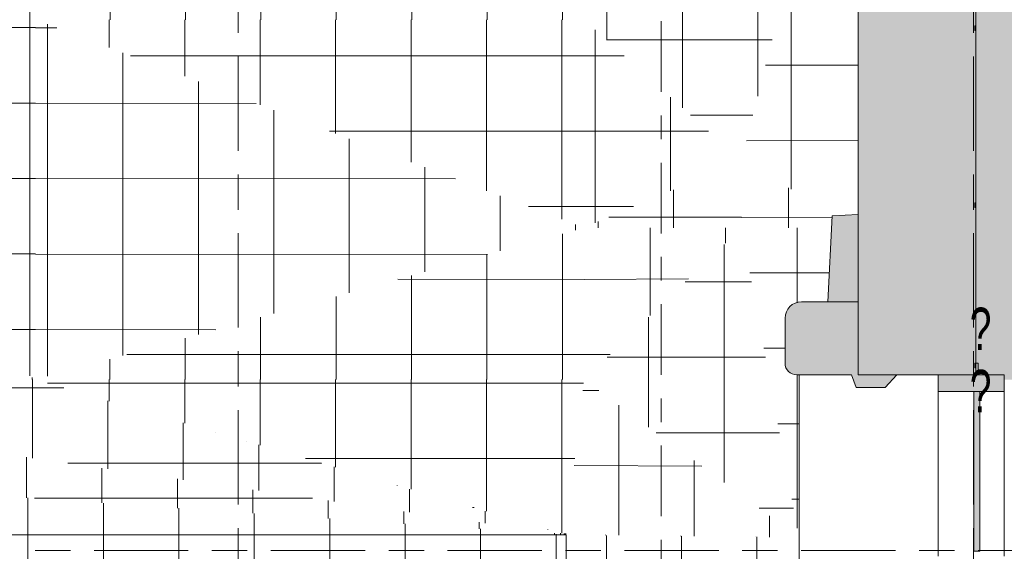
# Model space of a CAD drawing. Header units: metres. Extents: x 2 to 165, y -54 to 869.
# Tile 97 of 106: x 76.14 to 80.31, y 11.98 to 14.23. Entities that reach past the tile are written whole.
import ezdxf

# ---------------------------------------------------------------- set-up
doc = ezdxf.new("R2010")
doc.units = ezdxf.units.M
doc.linetypes.add('_Rasterlinie_', pattern=[0.75, 0.4, -0.1, 0.15, -0.1])
doc.linetypes.add('_Schnittlinie_', pattern=[0.6, 0.3, -0.1, 0.1, -0.1])
for name, color, linetype, lineweight in [('A_Fassade', 113, 'Continuous', 5), ('A_Fenster', 45, 'Continuous', 5), ('A_Fenster-Txt', 129, 'Continuous', 5), ('A_Geschossdecken', 7, 'Continuous', 5), ('A_Geschossdecken_Oberflächenschraffur', 7, 'Continuous', 5), ('A_Raster', 128, 'Continuous', 5), ('A_Symbol-S_A', 172, 'Continuous', 5), ('A_Tragwerksstützen', 7, 'Continuous', 5), ('A_Wand', 244, 'Continuous', 5), ('A_Wand_Schraff', 1, 'Continuous', 5)]:
    doc.layers.add(name, color=color, linetype=linetype, lineweight=lineweight)
doc.styles.add('Arial Narrow', font='ARIALN.TTF', dxfattribs={"width": 0.8, "height": 0.1799999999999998})
pattern_1 = [(0, (56.97274615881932, 0), (0, 0.32), []), (90, (56.97274615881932, 0), (-0.32, 1.959434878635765e-17), [])]
pattern_2 = [(359.996, (56.98074615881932, 0.094), (2.234021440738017e-05, 0.3199999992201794), []), (90, (56.98074615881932, 0.094), (-0.32, 1.959434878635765e-17), [])]
pattern_3 = [(0.069, (56.86874615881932, 0.04099999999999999), (-0.0003853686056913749, 0.3199997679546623), []), (90, (56.86874615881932, 0.04099999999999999), (-0.32, 1.959434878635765e-17), [])]
pattern_4 = [(0, (57.04574615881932, 0.001), (0, 0.32), []), (90, (57.04574615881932, 0.001), (-0.32, 1.959434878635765e-17), [])]
pattern_5 = [(0.08199999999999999, (57.39874615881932, -0.07200000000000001), (-0.0004579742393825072, 0.3199996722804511), []), (90, (57.39874615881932, -0.07200000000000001), (-0.319, 1.953311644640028e-17), [])]
pattern_6 = [(359.768, (57.30674615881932, 0.305), (0.0002916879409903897, 0.3190014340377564), []), (90, (57.30674615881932, 0.305), (-0.319, 0.00100000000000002), [])]
pattern_7 = [(0, (57.03774615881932, 0), (0, 0.32), []), (90, (57.03774615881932, 0), (-0.32, 1.959434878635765e-17), [])]
pattern_8 = [(0.02099999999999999, (57.24974615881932, -0.023), (-0.0001172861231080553, 0.3199999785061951), []), (90, (57.24974615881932, -0.023), (-0.319, 1.953311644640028e-17), [])]
pattern_9 = [(359.966, (56.99974615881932, 0.384), (0.0001892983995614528, 0.3189999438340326), []), (90, (56.99974615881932, 0.384), (-0.32, 1.959434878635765e-17), [])]
pattern_10 = [(0, (56.88674615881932, 0), (0, 0.32), []), (90, (56.88674615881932, 0), (-0.319, 1.953311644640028e-17), [])]
pattern_11 = [(0.356, (56.80174615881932, 0.236), (1.790843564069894e-05, 0.3190062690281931), []), (90, (56.80174615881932, 0.236), (-0.319, -0.001999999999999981), [])]
pattern_12 = [(359.932, (56.89974615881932, -0.019), (0.0003797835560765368, 0.3199997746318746), []), (90, (56.89974615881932, -0.019), (-0.319, 1.953311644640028e-17), [])]
pattern_13 = [(0.092, (57.38774615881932, -0.081), (0.0004861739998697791, 0.3200011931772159), []), (90, (57.38774615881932, -0.081), (-0.319, -0.0009999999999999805), [])]
pattern_14 = [(359.932, (57.42474615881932, 0.065), (0.0003797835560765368, 0.3199997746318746), []), (90, (57.42474615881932, 0.065), (-0.319, 1.953311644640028e-17), [])]
pattern_15 = [(0, (56.99774615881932, 0), (0, 0.32), []), (90, (56.99774615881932, 0), (-0.32, 1.959434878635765e-17), [])]
pattern_16 = [(359.9949999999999, (56.98074615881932, 0.121), (2.792526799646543e-05, 0.3199999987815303), []), (90, (56.98074615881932, 0.121), (-0.32, 1.959434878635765e-17), [])]
pattern_17 = [(359.9879999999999, (56.99074615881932, 0.138), (6.702064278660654e-05, 0.3199999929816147), []), (90, (56.99074615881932, 0.138), (-0.32, 1.959434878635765e-17), [])]
pattern_18 = [(359.954, (57.05574615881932, 0.134), (0.0002569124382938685, 0.3199998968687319), []), (90, (57.05574615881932, 0.134), (-0.32, 1.959434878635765e-17), [])]
pattern_19 = [(359.975, (56.99774615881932, 0.259), (0.0001391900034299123, 0.3189999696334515), []), (90, (56.99774615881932, 0.259), (-0.32, 1.959434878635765e-17), [])]
pattern_20 = [(359.991, (57.00074615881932, 0.059), (5.026548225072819e-05, 0.3199999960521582), []), (90, (57.00074615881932, 0.059), (-0.32, 1.959434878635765e-17), [])]
pattern_21 = [(0, (56.97274615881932, 0.142), (0, 0.32), []), (90, (56.97274615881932, 0.142), (-0.32, 1.959434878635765e-17), [])]
pattern_22 = [(0.002, (56.96674615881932, 0.042), (-1.11701072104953e-05, 0.3199999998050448), []), (90, (56.96674615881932, 0.042), (-0.32, 1.959434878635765e-17), [])]
pattern_23 = [(0.001, (56.93874615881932, 0.003), (-5.585053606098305e-06, 0.3199999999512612), []), (90, (56.93874615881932, 0.003), (-0.32, 1.959434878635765e-17), [])]
pattern_24 = [(359.982, (56.99174615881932, 0.236), (0.000100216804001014, 0.3189999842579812), []), (90, (56.99174615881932, 0.236), (-0.32, 1.959434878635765e-17), [])]
pattern_25 = [(0.001, (57.25374615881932, -0.001), (-5.585053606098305e-06, 0.3199999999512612), []), (90, (57.25374615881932, -0.001), (-0.319, 1.953311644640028e-17), [])]
pattern_26 = [(0, (57.25874615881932, 0), (0, 0.32), []), (90, (57.25874615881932, 0), (-0.319, 1.953311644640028e-17), [])]

# ---------------------------------------------------------------- blocks, each defined once
blk = doc.blocks.new('Curtain Wall Steel16 - Curtain Wall Steel-8092808-AB- E0-  OK FFB')
at = {"layer": 'A_Tragwerksstützen', "lineweight": 9}
blk.add_hatch(color=253, dxfattribs=at).paths.add_polyline_path([(22.83594976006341, 12.6729391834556), (22.88594976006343, 12.72647961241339), (22.72144976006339, 12.72647961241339), (22.72144976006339, 13.03647961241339), (22.48180014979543, 13.03647961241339), (22.45501230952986, 13.03115117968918), (22.43230267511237, 13.01597708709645), (22.41712858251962, 12.99326745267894), (22.41180014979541, 12.96647961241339), (22.41180014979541, 12.77647961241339), (22.41560617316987, 12.75734544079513), (22.42644481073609, 12.74112427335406), (22.44266597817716, 12.73028563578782), (22.46180014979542, 12.72647961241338), (22.69378373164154, 12.72647961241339), (22.71378373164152, 12.6729391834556)], flags=0)
at = {"layer": 'A_Tragwerksstützen', "color": 250, "lineweight": 9}
for p, q in [((22.72144976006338, 13.03647961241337), (22.4818001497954, 13.03647961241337)), ((22.72144976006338, 12.72647961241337), (22.72144976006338, 13.03647961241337)), ((22.4118001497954, 12.96647961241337), (22.4118001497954, 12.77647961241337)), ((22.4618001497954, 12.72647961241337), (22.69378373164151, 12.72647961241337)), ((22.69378373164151, 12.72647961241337), (22.71378373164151, 12.67293918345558)), ((22.8859497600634, 12.72647961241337), (22.72144976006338, 12.72647961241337)), ((22.8359497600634, 12.67293918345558), (22.8859497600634, 12.72647961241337)), ((22.71378373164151, 12.67293918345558), (22.8359497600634, 12.67293918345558))]:
    blk.add_line(p, q, dxfattribs=at)
for centre, radius, start, end in [((22.4818001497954, 12.96647961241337), 0.07000000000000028, 90, 180), ((22.4618001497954, 12.77647961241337), 0.05000000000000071, 180, 269.9999999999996)]:
    blk.add_arc(centre, radius, start, end, dxfattribs=at)
blk = doc.blocks.new('Facade Frame2 - Facade Frame-8092835-AB- E0-  OK FFB')
at = {"layer": 'A_Fenster', "lineweight": 9}
h = blk.add_hatch(color=253, dxfattribs=at)
h.paths.add_polyline_path([(23.22144976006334, -16.80352038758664), (23.23144976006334, -16.80352038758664), (23.23144976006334, -16.75352038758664), (23.22144976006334, -16.75352038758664)], flags=0)
h.paths.add_polyline_path([(23.22144976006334, 12.72647961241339), (23.23144976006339, 12.72647961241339), (23.23144976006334, 12.77647961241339), (23.2214497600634, 12.77647961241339)], flags=0)
at = {"layer": 'A_Fenster', "color": 250, "lineweight": 9}
for p, q in [((23.23144976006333, 12.77647961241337), (23.22144976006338, 12.77647961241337)), ((23.22144976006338, 12.77647961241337), (23.22144976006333, 12.72647961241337)), ((23.23144976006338, 12.72647961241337), (23.23144976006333, 12.77647961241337)), ((23.22144976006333, 12.72647961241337), (23.23144976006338, 12.72647961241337))]:
    blk.add_line(p, q, dxfattribs=at)
blk = doc.blocks.new('Rectangular Mullion - 70mm x 280mm-8069574-AB- E0-  OK FFB')
at = {"layer": 'A_Fassade', "lineweight": 9}
blk.add_hatch(color=253, dxfattribs=at).paths.add_polyline_path([(-0.06999999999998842, 0.08000000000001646), (1.299440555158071e-14, 0.08000000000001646), (1.299440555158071e-14, -0.1999999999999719), (-0.06999999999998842, -0.1999999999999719)], flags=0)
at = {"layer": 'A_Fassade', "color": 250, "lineweight": 9}
for p, q in [((-0.06999999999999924, 0.07999999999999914), (0, 0.07999999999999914)), ((-0.06999999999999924, -0.1999999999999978), (-0.06999999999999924, 0.07999999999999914)), ((0, 0.07999999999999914), (0, -0.1999999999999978)), ((0, -0.1999999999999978), (-0.06999999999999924, -0.1999999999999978))]:
    blk.add_line(p, q, dxfattribs=at)
blk = doc.blocks.new('System Panel - Glazed-8069629-AB- E0-  OK FFB')
at = {"layer": 'A_Fassade', "lineweight": 9}
blk.add_hatch(color=253, dxfattribs=at).paths.add_polyline_path([(-0.3391447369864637, 0.02449999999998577), (0.3391447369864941, 0.02449999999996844), (0.3391447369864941, 0.04949999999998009), (-0.3391447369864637, 0.04949999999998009)], flags=0)
at = {"layer": 'A_Fassade', "color": 250, "lineweight": 9}
for p, q in [((0.3391447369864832, 0.04949999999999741), (-0.3391447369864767, 0.04949999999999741)), ((-0.3391447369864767, 0.04949999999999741), (-0.3391447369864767, 0.02449999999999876)), ((0.3391447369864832, 0.02449999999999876), (0.3391447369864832, 0.04949999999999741)), ((-0.3391447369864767, 0.02449999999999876), (0.3391447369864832, 0.02449999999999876))]:
    blk.add_line(p, q, dxfattribs=at)
blk = doc.blocks.new('Rectangular Mullion - 70mm x 280mm-8069685-AB- E0-  OK FFB')
at = {"layer": 'A_Fassade', "color": 250, "lineweight": 9}
for p, q in [((23.06193594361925, 12.65647961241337), (23.06193594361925, 11.95819013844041)), ((23.34193594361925, 12.65647961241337), (23.34193594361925, 11.95819013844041))]:
    blk.add_line(p, q, dxfattribs=at)
blk = doc.blocks.new('Curtain Wall Steel18 - Curtain Wall Steel-8102810-AB- E0-  OK FFB')
at = {"layer": 'A_Tragwerksstützen', "lineweight": 9}
blk.add_hatch(color=253, dxfattribs=at).paths.add_polyline_path([(22.59375515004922, 13.03647961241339), (22.72144976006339, 13.03647961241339), (22.72144976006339, 13.40711722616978), (22.61209173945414, 13.40105026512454)], flags=0)
at = {"layer": 'A_Tragwerksstützen', "color": 250, "lineweight": 9}
for p, q in [((22.61209173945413, 13.40105026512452), (22.5937551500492, 13.03647961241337)), ((22.72144976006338, 13.40711722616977), (22.61209173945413, 13.40105026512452)), ((22.72144976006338, 13.03647961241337), (22.72144976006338, 13.40711722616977)), ((22.5937551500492, 13.03647961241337), (22.72144976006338, 13.03647961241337))]:
    blk.add_line(p, q, dxfattribs=at)

msp = doc.modelspace()

# ---------------------------------------------------------------- hatches: boundary and pattern name
at = {"layer": 'A_Geschossdecken_Oberflächenschraffur'}
h = msp.add_hatch(dxfattribs=at)
h.set_pattern_fill('FP_429', color=256, style=0, pattern_type=2)
h.set_pattern_definition(pattern_2)
h.paths.add_polyline_path([(76.2051932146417, 14.23300997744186), (78.41211052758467, 15.52380217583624), (78.2922466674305, 15.5237245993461), (73.87867731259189, 14.23300997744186), (74.35478193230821, 14.23300997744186)], flags=0)
h = msp.add_hatch(dxfattribs=at)
h.set_pattern_fill('FP_429', color=256, style=0, pattern_type=2)
h.set_pattern_definition(pattern_2)
h.paths.add_polyline_path([(76.2051932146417, 14.23300997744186), (78.41211052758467, 15.52380217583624), (78.2922466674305, 15.5237245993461), (73.87867731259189, 14.23300997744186), (74.35478193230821, 14.23300997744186)], flags=0)
h = msp.add_hatch(dxfattribs=at)
h.set_pattern_fill('FP_499', color=256, style=0, pattern_type=2)
h.set_pattern_definition(pattern_20)
h.paths.add_polyline_path([(78.53170911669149, 14.23300997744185), (78.53170911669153, 15.52379493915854), (78.411977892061, 15.5237245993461), (76.2051932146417, 14.23300997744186)], flags=0)
h = msp.add_hatch(dxfattribs=at)
h.set_pattern_fill('FP_499', color=256, style=0, pattern_type=2)
h.set_pattern_definition(pattern_20)
h.paths.add_polyline_path([(78.53170911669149, 14.23300997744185), (78.53170911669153, 15.52379493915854), (78.411977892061, 15.5237245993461), (76.2051932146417, 14.23300997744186)], flags=0)
h = msp.add_hatch(dxfattribs=at)
h.set_pattern_fill('FP_430', color=256, style=0, pattern_type=2)
h.set_pattern_definition(pattern_3)
h.paths.add_polyline_path([(79.1996205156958, 13.63461659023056), (79.67651741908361, 15.5237245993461), (79.63436999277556, 15.5237245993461), (78.5317091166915, 14.23300997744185), (79.19939415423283, 13.63481939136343)], flags=0)
h = msp.add_hatch(dxfattribs=at)
h.set_pattern_fill('FP_430', color=256, style=0, pattern_type=2)
h.set_pattern_definition(pattern_3)
h.paths.add_polyline_path([(79.1996205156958, 13.63461659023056), (79.67651741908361, 15.5237245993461), (79.63436999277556, 15.5237245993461), (78.5317091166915, 14.23300997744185), (79.19939415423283, 13.63481939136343)], flags=0)
h = msp.add_hatch(dxfattribs=at)
h.set_pattern_fill('FP_456', color=256, style=0, pattern_type=2)
h.set_pattern_definition(pattern_5)
h.paths.add_polyline_path([(79.60470796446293, 13.40215261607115), (79.69419591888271, 13.40711722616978), (79.69419591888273, 15.5237245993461), (79.67651741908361, 15.5237245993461), (79.1996205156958, 13.63461659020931), (79.596056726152, 13.40711722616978)], flags=0)
h = msp.add_hatch(dxfattribs=at)
h.set_pattern_fill('FP_456', color=256, style=0, pattern_type=2)
h.set_pattern_definition(pattern_5)
h.paths.add_polyline_path([(79.60470796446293, 13.40215261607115), (79.69419591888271, 13.40711722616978), (79.69419591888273, 15.5237245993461), (79.67651741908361, 15.5237245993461), (79.1996205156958, 13.63461659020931), (79.596056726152, 13.40711722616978)], flags=0)
for points in [[(80.20419591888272, 12.72647961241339), (80.21125257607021, 12.72647961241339), (82.03915694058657, 14.87998104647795), (80.19419591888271, 14.87998104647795), (80.1941959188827, 12.77647961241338), (80.20419591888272, 12.77647961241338)], [(83.99180433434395, 12.70638472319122), (82.03915694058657, 14.87998104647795), (80.21125257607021, 12.72647961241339), (80.3146821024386, 12.72647961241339), (80.3146821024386, 12.70638472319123), (83.3358800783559, 12.70638472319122)]]:
    msp.add_hatch(color=10, dxfattribs=at).paths.add_polyline_path(points, flags=0)
h = msp.add_hatch(dxfattribs=at)
h.set_pattern_fill('FP_495', color=256, style=0, pattern_type=2)
h.set_pattern_definition(pattern_16)
h.paths.add_polyline_path([(76.2051932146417, 12.70638472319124), (76.2051932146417, 14.23300997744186), (73.87867731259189, 14.23300997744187), (75.22313167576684, 13.3507989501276)], flags=0)
h = msp.add_hatch(dxfattribs=at)
h.set_pattern_fill('FP_495', color=256, style=0, pattern_type=2)
h.set_pattern_definition(pattern_16)
h.paths.add_polyline_path([(76.2051932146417, 12.70638472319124), (76.2051932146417, 14.23300997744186), (73.87867731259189, 14.23300997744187), (75.22313167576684, 13.3507989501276)], flags=0)
h = msp.add_hatch(dxfattribs=at)
h.set_pattern_fill('FP_496', color=256, style=0, pattern_type=2)
h.set_pattern_definition(pattern_17)
h.paths.add_polyline_path([(76.2051932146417, 12.70638472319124), (73.87867731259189, 14.23300997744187), (73.87867731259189, 12.70638472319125), (75.75605644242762, 12.70638472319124)], flags=0)
h = msp.add_hatch(dxfattribs=at)
h.set_pattern_fill('FP_496', color=256, style=0, pattern_type=2)
h.set_pattern_definition(pattern_17)
h.paths.add_polyline_path([(76.2051932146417, 12.70638472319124), (73.87867731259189, 14.23300997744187), (73.87867731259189, 12.70638472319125), (75.75605644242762, 12.70638472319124)], flags=0)
h = msp.add_hatch(dxfattribs=at)
h.set_pattern_fill('FP_494', color=256, style=0, pattern_type=2)
h.set_pattern_definition(pattern_15)
h.paths.add_polyline_path([(78.5317091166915, 13.3507989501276), (78.5317091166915, 14.23300997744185), (76.2051932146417, 14.23300997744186), (77.04190281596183, 13.91573106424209)], flags=0)
h = msp.add_hatch(dxfattribs=at)
h.set_pattern_fill('FP_494', color=256, style=0, pattern_type=2)
h.set_pattern_definition(pattern_15)
h.paths.add_polyline_path([(78.5317091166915, 13.3507989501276), (78.5317091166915, 14.23300997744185), (76.2051932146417, 14.23300997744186), (77.04190281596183, 13.91573106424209)], flags=0)
h = msp.add_hatch(dxfattribs=at)
h.set_pattern_fill('FP_497', color=256, style=0, pattern_type=2)
h.set_pattern_definition(pattern_18)
h.paths.add_polyline_path([(76.2051932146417, 12.70638472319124), (78.5317091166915, 13.3507989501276), (76.2051932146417, 14.23300997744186), (76.2051932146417, 13.91573106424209)], flags=0)
h = msp.add_hatch(dxfattribs=at)
h.set_pattern_fill('FP_497', color=256, style=0, pattern_type=2)
h.set_pattern_definition(pattern_18)
h.paths.add_polyline_path([(76.2051932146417, 12.70638472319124), (78.5317091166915, 13.3507989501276), (76.2051932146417, 14.23300997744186), (76.2051932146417, 13.91573106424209)], flags=0)
h = msp.add_hatch(dxfattribs=at)
h.set_pattern_fill('FP_489', color=256, style=0, pattern_type=2)
h.set_pattern_definition(pattern_10)
h.paths.add_polyline_path([(78.5317091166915, 13.3507989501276), (79.19939415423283, 13.63481939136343), (78.5317091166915, 14.23300997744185), (78.5317091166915, 13.63461659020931)], flags=0)
h = msp.add_hatch(dxfattribs=at)
h.set_pattern_fill('FP_489', color=256, style=0, pattern_type=2)
h.set_pattern_definition(pattern_10)
h.paths.add_polyline_path([(78.5317091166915, 13.3507989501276), (79.19939415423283, 13.63481939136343), (78.5317091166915, 14.23300997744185), (78.5317091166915, 13.63461659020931)], flags=0)
h = msp.add_hatch(dxfattribs=at)
h.set_pattern_fill('FP_491', color=256, style=0, pattern_type=2)
h.set_pattern_definition(pattern_12)
h.paths.add_polyline_path([(79.12797201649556, 13.3507989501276), (79.19939415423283, 13.3507989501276), (79.19939415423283, 13.63452040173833), (78.5317091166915, 13.3507989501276), (78.84533100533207, 13.3507989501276)], flags=0)
h = msp.add_hatch(dxfattribs=at)
h.set_pattern_fill('FP_491', color=256, style=0, pattern_type=2)
h.set_pattern_definition(pattern_12)
h.paths.add_polyline_path([(79.12797201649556, 13.3507989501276), (79.19939415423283, 13.3507989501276), (79.19939415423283, 13.63452040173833), (78.5317091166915, 13.3507989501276), (78.84533100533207, 13.3507989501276)], flags=0)
h = msp.add_hatch(dxfattribs=at)
h.set_pattern_fill('FP_492', color=256, style=0, pattern_type=2)
h.set_pattern_definition(pattern_13)
h.paths.add_polyline_path([(79.51641050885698, 13.3507989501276), (79.58231043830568, 13.3507989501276), (79.58483789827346, 13.40105026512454), (79.60470796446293, 13.40215261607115), (79.1996205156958, 13.63461659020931), (79.1996205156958, 13.3507989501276)], flags=0)
h = msp.add_hatch(dxfattribs=at)
h.set_pattern_fill('FP_492', color=256, style=0, pattern_type=2)
h.set_pattern_definition(pattern_13)
h.paths.add_polyline_path([(79.51641050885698, 13.3507989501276), (79.58231043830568, 13.3507989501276), (79.58483789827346, 13.40105026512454), (79.60470796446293, 13.40215261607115), (79.1996205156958, 13.63461659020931), (79.1996205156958, 13.3507989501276)], flags=0)
h = msp.add_hatch(dxfattribs=at)
h.set_pattern_fill('FP_488', color=256, style=0, pattern_type=2)
h.set_pattern_definition(pattern_9)
h.paths.add_polyline_path([(78.45631103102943, 12.70638472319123), (78.5317091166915, 12.70638472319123), (78.5317091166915, 13.3507989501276), (76.2051932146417, 12.70638472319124), (76.60005646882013, 12.70638472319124)], flags=0)
h = msp.add_hatch(dxfattribs=at)
h.set_pattern_fill('FP_488', color=256, style=0, pattern_type=2)
h.set_pattern_definition(pattern_9)
h.paths.add_polyline_path([(78.45631103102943, 12.70638472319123), (78.5317091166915, 12.70638472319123), (78.5317091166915, 13.3507989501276), (76.2051932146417, 12.70638472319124), (76.60005646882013, 12.70638472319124)], flags=0)
h = msp.add_hatch(dxfattribs=at)
h.set_pattern_fill('FP_437', color=256, style=0, pattern_type=2)
h.set_pattern_definition(pattern_4)
h.paths.add_polyline_path([(79.44327066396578, 12.03706757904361), (79.19939415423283, 13.3507989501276), (78.5317091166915, 12.70638472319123), (79.43255607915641, 12.04493479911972)], flags=0)
h = msp.add_hatch(dxfattribs=at)
h.set_pattern_fill('FP_437', color=256, style=0, pattern_type=2)
h.set_pattern_definition(pattern_4)
h.paths.add_polyline_path([(79.44327066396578, 12.03706757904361), (79.19939415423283, 13.3507989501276), (78.5317091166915, 12.70638472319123), (79.43255607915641, 12.04493479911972)], flags=0)
h = msp.add_hatch(dxfattribs=at)
h.set_pattern_fill('FP_490', color=256, style=0, pattern_type=2)
h.set_pattern_definition(pattern_11)
h.paths.add_polyline_path([(78.5317091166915, 12.70638472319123), (79.19939415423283, 13.3507989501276), (78.5317091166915, 13.3507989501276)], flags=0)
h = msp.add_hatch(dxfattribs=at)
h.set_pattern_fill('FP_490', color=256, style=0, pattern_type=2)
h.set_pattern_definition(pattern_11)
h.paths.add_polyline_path([(78.5317091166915, 12.70638472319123), (79.19939415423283, 13.3507989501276), (78.5317091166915, 13.3507989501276)], flags=0)
h = msp.add_hatch(dxfattribs=at)
h.set_pattern_fill('FP_493', color=256, style=0, pattern_type=2)
h.set_pattern_definition(pattern_14)
h.paths.add_polyline_path([(79.44327066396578, 12.03706757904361), (79.44419591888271, 12.04191179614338), (79.44327066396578, 12.72647961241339), (79.43454630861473, 12.72647961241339), (79.41541213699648, 12.73028563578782), (79.3991909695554, 12.74112427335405), (79.38835233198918, 12.75734544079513), (79.38454630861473, 12.7764796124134), (79.38454630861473, 12.9664796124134), (79.38987474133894, 12.99326745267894), (79.40504883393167, 13.01597708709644), (79.42775846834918, 13.03115117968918), (79.45454630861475, 13.03647961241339), (79.56650130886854, 13.03647961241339), (79.58231043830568, 13.3507989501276), (79.19939415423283, 13.3507989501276), (79.44123166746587, 12.04805139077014)], flags=0)
h = msp.add_hatch(dxfattribs=at)
h.set_pattern_fill('FP_493', color=256, style=0, pattern_type=2)
h.set_pattern_definition(pattern_14)
h.paths.add_polyline_path([(79.44327066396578, 12.03706757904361), (79.44419591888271, 12.04191179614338), (79.44327066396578, 12.72647961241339), (79.43454630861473, 12.72647961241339), (79.41541213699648, 12.73028563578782), (79.3991909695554, 12.74112427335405), (79.38835233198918, 12.75734544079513), (79.38454630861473, 12.7764796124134), (79.38454630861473, 12.9664796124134), (79.38987474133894, 12.99326745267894), (79.40504883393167, 13.01597708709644), (79.42775846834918, 13.03115117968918), (79.45454630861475, 13.03647961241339), (79.56650130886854, 13.03647961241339), (79.58231043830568, 13.3507989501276), (79.19939415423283, 13.3507989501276), (79.44123166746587, 12.04805139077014)], flags=0)
h = msp.add_hatch(dxfattribs=at)
h.set_pattern_fill('FP_509', color=256, style=0, pattern_type=2)
h.set_pattern_definition(pattern_21)
h.paths.add_polyline_path([(59.51612961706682, 12.04777161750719), (78.45615261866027, 12.04805139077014), (68.86765988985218, 12.70638472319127), (59.52010206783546, 12.04805139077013)], flags=0)
h = msp.add_hatch(dxfattribs=at)
h.set_pattern_fill('FP_509', color=256, style=0, pattern_type=2)
h.set_pattern_definition(pattern_21)
h.paths.add_polyline_path([(59.51612961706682, 12.04777161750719), (78.45615261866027, 12.04805139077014), (68.86765988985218, 12.70638472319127), (59.52010206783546, 12.04805139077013)], flags=0)
h = msp.add_hatch(dxfattribs=at)
h.set_pattern_fill('FP_510', color=256, style=0, pattern_type=2)
h.set_pattern_definition(pattern_22)
h.paths.add_polyline_path([(78.45615261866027, 12.04805139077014), (73.87867731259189, 12.70638472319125), (68.86765988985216, 12.70638472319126), (78.42895708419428, 12.04991860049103)], flags=0)
h = msp.add_hatch(dxfattribs=at)
h.set_pattern_fill('FP_510', color=256, style=0, pattern_type=2)
h.set_pattern_definition(pattern_22)
h.paths.add_polyline_path([(78.45615261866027, 12.04805139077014), (73.87867731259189, 12.70638472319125), (68.86765988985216, 12.70638472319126), (78.42895708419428, 12.04991860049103)], flags=0)
h = msp.add_hatch(dxfattribs=at)
h.set_pattern_fill('FP_515', color=256, style=0, pattern_type=2)
h.set_pattern_definition(pattern_24)
h.paths.add_polyline_path([(78.45615261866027, 12.04805139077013), (76.2051932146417, 12.70638472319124), (73.87867731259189, 12.70638472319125), (77.94615261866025, 12.12139968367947)], flags=0)
h = msp.add_hatch(dxfattribs=at)
h.set_pattern_fill('FP_515', color=256, style=0, pattern_type=2)
h.set_pattern_definition(pattern_24)
h.paths.add_polyline_path([(78.45615261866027, 12.04805139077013), (76.2051932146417, 12.70638472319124), (73.87867731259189, 12.70638472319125), (77.94615261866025, 12.12139968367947)], flags=0)
h = msp.add_hatch(dxfattribs=at)
h.set_pattern_fill('FP_498', color=256, style=0, pattern_type=2)
h.set_pattern_definition(pattern_19)
h.paths.add_polyline_path([(78.45631103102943, 12.04991860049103), (78.5317091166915, 12.70638472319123), (76.2051932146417, 12.70638472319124), (78.45615261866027, 12.04996479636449)], flags=0)
h = msp.add_hatch(dxfattribs=at)
h.set_pattern_fill('FP_498', color=256, style=0, pattern_type=2)
h.set_pattern_definition(pattern_19)
h.paths.add_polyline_path([(78.45631103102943, 12.04991860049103), (78.5317091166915, 12.70638472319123), (76.2051932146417, 12.70638472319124), (78.45615261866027, 12.04996479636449)], flags=0)
h = msp.add_hatch(dxfattribs=at)
h.set_pattern_fill('FP_473', color=256, style=0, pattern_type=2)
h.set_pattern_definition(pattern_6)
h.paths.add_polyline_path([(79.44327066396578, 12.03706757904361), (78.5317091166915, 12.70638472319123), (78.45631103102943, 12.04991860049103), (79.43255607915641, 12.03720709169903)], flags=0)
h = msp.add_hatch(dxfattribs=at)
h.set_pattern_fill('FP_473', color=256, style=0, pattern_type=2)
h.set_pattern_definition(pattern_6)
h.paths.add_polyline_path([(79.44327066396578, 12.03706757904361), (78.5317091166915, 12.70638472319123), (78.45631103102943, 12.04991860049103), (79.43255607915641, 12.03720709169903)], flags=0)
h = msp.add_hatch(dxfattribs=at)
h.set_pattern_fill('FP_513', color=256, style=0, pattern_type=2)
h.set_pattern_definition(pattern_23)
h.paths.add_polyline_path([(78.45615261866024, 12.04805139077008), (78.45615261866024, 12.04996479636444), (76.93760144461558, 12.49217883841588), (78.44976829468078, 12.04991860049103)], flags=0)
h = msp.add_hatch(dxfattribs=at)
h.set_pattern_fill('FP_513', color=256, style=0, pattern_type=2)
h.set_pattern_definition(pattern_23)
h.paths.add_polyline_path([(78.45615261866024, 12.04805139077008), (78.45615261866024, 12.04996479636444), (76.93760144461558, 12.49217883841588), (78.44976829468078, 12.04991860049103)], flags=0)
h = msp.add_hatch(dxfattribs=at)
h.set_pattern_fill('FP_4', color=9, style=0, pattern_type=2)
h.set_pattern_definition(pattern_1)
h.paths.add_polyline_path([(77.20717122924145, -14.00694860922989), (77.20717122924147, 7.181479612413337), (78.45615261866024, 7.181479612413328), (78.45615261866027, 12.04805139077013), (59.51612961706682, 12.04777161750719), (59.51612961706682, -13.9725379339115), (61.88322687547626, -13.97690764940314), (61.88322687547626, -13.51082207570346), (59.95244881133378, -13.50706653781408), (59.95244881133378, -12.528946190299), (59.78244881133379, -12.52913298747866), (59.78244881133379, -11.67177085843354), (59.95244881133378, -11.67158406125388), (59.95244881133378, 0.2125698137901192), (59.78244881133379, 0.2125698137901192), (59.78244881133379, 1.064637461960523), (59.95244881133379, 1.064824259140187), (59.95244881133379, 3.968107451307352), (59.75244881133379, 3.968107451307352), (59.75244881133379, 4.826546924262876), (59.95244881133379, 4.826546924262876), (59.95244881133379, 9.725405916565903), (59.75244881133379, 9.725405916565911), (59.75244881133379, 10.57885445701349), (59.95244881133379, 10.57885445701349), (59.95244881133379, 11.5814588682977), (77.98983342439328, 11.58172530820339), (77.98983342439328, 7.736411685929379), (76.74085203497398, 7.736411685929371), (76.74085203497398, 4.832930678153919), (76.94085203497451, 4.832930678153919), (76.94085203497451, 3.974342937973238), (76.740852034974, 3.974342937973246), (76.740852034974, -4.671050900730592), (76.9408520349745, -4.671050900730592), (76.9408520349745, -5.523412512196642), (76.74085203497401, -5.523412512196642), (76.74085203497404, -13.50931303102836), (77.1982809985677, -13.64919263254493), (77.19602269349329, -14.00502560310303), (76.79128588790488, -14.00442826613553), (76.70525916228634, -13.53965226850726), (74.8288821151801, -13.53600254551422), (74.8288821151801, -14.00232262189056), (76.60005646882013, -14.00576771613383)], flags=0)
h.paths.add_polyline_path([(74.37435813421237, -14.00143853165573), (74.37435813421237, -13.53511845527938), (73.76028947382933, -13.53392403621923), (73.76028947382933, -14.00024411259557), (74.35478193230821, -14.00140045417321)], flags=0)
h.paths.add_polyline_path([(72.96528947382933, -13.99869776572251), (72.96528947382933, -13.53237768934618), (72.33261841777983, -13.53114708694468), (72.33261841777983, -13.99746716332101)], flags=0)
h.paths.add_polyline_path([(71.8780944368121, -13.99658307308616), (71.8780944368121, -13.53026299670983), (69.83452940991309, -13.52628807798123), (69.83452940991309, -13.99260815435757), (69.86423285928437, -13.99266593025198)], flags=0)
h.paths.add_polyline_path([(69.38000542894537, -13.99172406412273), (69.38000542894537, -13.5254039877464), (67.33236789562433, -13.52142114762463), (67.33236789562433, -13.98774122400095), (69.26552465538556, -13.99150138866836)], flags=0)
h.paths.add_polyline_path([(66.87784391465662, -13.98685713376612), (66.87784391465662, -13.5205370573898), (64.83910165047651, -13.51657151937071), (64.83910165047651, -13.98289159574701)], flags=0)
h.paths.add_polyline_path([(64.38457766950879, -13.98200750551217), (64.3845776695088, -13.51568742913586), (62.33775085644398, -13.51170616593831), (62.33775085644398, -13.9780262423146)], flags=0)
h = msp.add_hatch(dxfattribs=at)
h.set_pattern_fill('FP_4', color=9, style=0, pattern_type=2)
h.set_pattern_definition(pattern_1)
h.paths.add_polyline_path([(77.20717122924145, -14.00694860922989), (77.20717122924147, 7.181479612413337), (78.45615261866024, 7.181479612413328), (78.45615261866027, 12.04805139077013), (59.51612961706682, 12.04777161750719), (59.51612961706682, -13.9725379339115), (61.88322687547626, -13.97690764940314), (61.88322687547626, -13.51082207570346), (59.95244881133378, -13.50706653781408), (59.95244881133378, -12.528946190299), (59.78244881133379, -12.52913298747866), (59.78244881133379, -11.67177085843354), (59.95244881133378, -11.67158406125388), (59.95244881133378, 0.2125698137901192), (59.78244881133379, 0.2125698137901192), (59.78244881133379, 1.064637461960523), (59.95244881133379, 1.064824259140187), (59.95244881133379, 3.968107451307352), (59.75244881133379, 3.968107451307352), (59.75244881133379, 4.826546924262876), (59.95244881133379, 4.826546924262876), (59.95244881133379, 9.725405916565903), (59.75244881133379, 9.725405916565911), (59.75244881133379, 10.57885445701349), (59.95244881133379, 10.57885445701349), (59.95244881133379, 11.5814588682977), (77.98983342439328, 11.58172530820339), (77.98983342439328, 7.736411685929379), (76.74085203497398, 7.736411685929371), (76.74085203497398, 4.832930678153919), (76.94085203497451, 4.832930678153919), (76.94085203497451, 3.974342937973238), (76.740852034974, 3.974342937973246), (76.740852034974, -4.671050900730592), (76.9408520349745, -4.671050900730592), (76.9408520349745, -5.523412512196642), (76.74085203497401, -5.523412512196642), (76.74085203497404, -13.50931303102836), (77.1982809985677, -13.64919263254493), (77.19602269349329, -14.00502560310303), (76.79128588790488, -14.00442826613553), (76.70525916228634, -13.53965226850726), (74.8288821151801, -13.53600254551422), (74.8288821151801, -14.00232262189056), (76.60005646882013, -14.00576771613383)], flags=0)
h.paths.add_polyline_path([(74.37435813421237, -14.00143853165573), (74.37435813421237, -13.53511845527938), (73.76028947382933, -13.53392403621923), (73.76028947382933, -14.00024411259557), (74.35478193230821, -14.00140045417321)], flags=0)
h.paths.add_polyline_path([(72.96528947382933, -13.99869776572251), (72.96528947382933, -13.53237768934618), (72.33261841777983, -13.53114708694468), (72.33261841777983, -13.99746716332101)], flags=0)
h.paths.add_polyline_path([(71.8780944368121, -13.99658307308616), (71.8780944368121, -13.53026299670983), (69.83452940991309, -13.52628807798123), (69.83452940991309, -13.99260815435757), (69.86423285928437, -13.99266593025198)], flags=0)
h.paths.add_polyline_path([(69.38000542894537, -13.99172406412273), (69.38000542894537, -13.5254039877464), (67.33236789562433, -13.52142114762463), (67.33236789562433, -13.98774122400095), (69.26552465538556, -13.99150138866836)], flags=0)
h.paths.add_polyline_path([(66.87784391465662, -13.98685713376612), (66.87784391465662, -13.5205370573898), (64.83910165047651, -13.51657151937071), (64.83910165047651, -13.98289159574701)], flags=0)
h.paths.add_polyline_path([(64.38457766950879, -13.98200750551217), (64.3845776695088, -13.51568742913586), (62.33775085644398, -13.51170616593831), (62.33775085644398, -13.9780262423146)], flags=0)
h = msp.add_hatch(dxfattribs=at)
h.set_pattern_fill('FP_519', color=256, style=0, pattern_type=2)
h.set_pattern_definition(pattern_26)
h.paths.add_polyline_path([(78.45615261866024, 7.181479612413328), (79.43255607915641, 9.666378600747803), (78.45615261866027, 12.04777161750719), (78.45615261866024, 7.509746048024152)], flags=0)
h = msp.add_hatch(dxfattribs=at)
h.set_pattern_fill('FP_519', color=256, style=0, pattern_type=2)
h.set_pattern_definition(pattern_26)
h.paths.add_polyline_path([(78.45615261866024, 7.181479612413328), (79.43255607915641, 9.666378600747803), (78.45615261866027, 12.04777161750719), (78.45615261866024, 7.509746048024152)], flags=0)
h = msp.add_hatch(dxfattribs=at)
h.set_pattern_fill('FP_485', color=256, style=0, pattern_type=2)
h.set_pattern_definition(pattern_8)
h.paths.add_polyline_path([(79.44327066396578, 12.03706757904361), (78.45631103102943, 12.04991860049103), (78.45631103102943, 12.04804962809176), (79.19939415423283, 12.03978122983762)], flags=0)
h = msp.add_hatch(dxfattribs=at)
h.set_pattern_fill('FP_485', color=256, style=0, pattern_type=2)
h.set_pattern_definition(pattern_8)
h.paths.add_polyline_path([(79.44327066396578, 12.03706757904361), (78.45631103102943, 12.04991860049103), (78.45631103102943, 12.04804962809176), (79.19939415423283, 12.03978122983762)], flags=0)
h = msp.add_hatch(dxfattribs=at)
h.set_pattern_fill('FP_518', color=256, style=0, pattern_type=2)
h.set_pattern_definition(pattern_25)
h.paths.add_polyline_path([(79.43255607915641, 9.666378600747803), (79.44327066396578, 12.03706757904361), (78.45631103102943, 12.04766498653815), (79.2536268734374, 10.10282811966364)], flags=0)
h = msp.add_hatch(dxfattribs=at)
h.set_pattern_fill('FP_518', color=256, style=0, pattern_type=2)
h.set_pattern_definition(pattern_25)
h.paths.add_polyline_path([(79.43255607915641, 9.666378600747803), (79.44327066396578, 12.03706757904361), (78.45631103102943, 12.04766498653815), (79.2536268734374, 10.10282811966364)], flags=0)
h = msp.add_hatch(dxfattribs=at)
h.set_pattern_fill('FP_480', color=256, style=0, pattern_type=2)
h.set_pattern_definition(pattern_7)
h.paths.add_polyline_path([(79.43255607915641, 9.666378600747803), (79.44419591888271, 9.77169603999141), (79.44327066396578, 12.03706757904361), (79.43577735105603, 10.37911119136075)], flags=0)
h = msp.add_hatch(dxfattribs=at)
h.set_pattern_fill('FP_480', color=256, style=0, pattern_type=2)
h.set_pattern_definition(pattern_7)
h.paths.add_polyline_path([(79.43255607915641, 9.666378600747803), (79.44419591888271, 9.77169603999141), (79.44327066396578, 12.03706757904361), (79.43577735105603, 10.37911119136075)], flags=0)
at = {"layer": 'A_Wand_Schraff', "lineweight": 9}
msp.add_hatch(color=253, dxfattribs=at).paths.add_polyline_path([(79.69419591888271, 12.72647961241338), (80.19419591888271, 12.72647961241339), (80.19419591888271, 12.75647961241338), (80.18919591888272, 12.75647961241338), (80.18919591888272, 12.77647961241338), (80.19419591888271, 12.77647961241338), (80.19419591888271, 13.43647961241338), (80.18919591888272, 13.43647961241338), (80.18919591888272, 13.45647961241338), (80.19419591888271, 13.45647961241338), (80.19419591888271, 14.18647961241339), (80.18919591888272, 14.18647961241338), (80.18919591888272, 14.20647961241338), (80.19419591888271, 14.20647961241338), (80.19419591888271, 14.93647961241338), (80.18919591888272, 14.93647961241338), (80.18919591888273, 14.95647961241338), (80.19419591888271, 14.95647961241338), (80.19419591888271, 15.68647961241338), (80.18919591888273, 15.68647961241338), (80.18919591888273, 15.70647961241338), (80.19419591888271, 15.70647961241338), (80.19419591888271, 15.99437286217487), (79.69419591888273, 15.99437286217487), (79.69419591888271, 13.91573106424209)], flags=0)

# ---------------------------------------------------------------- linework, layer by layer
at = {"layer": 'A_Geschossdecken', "color": 254, "lineweight": 9}
for p, q in [((80.19419591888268, 14.18647961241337), (80.19419591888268, 14.20647961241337)), ((80.19419591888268, 13.43647961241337), (80.19419591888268, 13.45647961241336))]:
    msp.add_line(p, q, dxfattribs=at)
at = {"layer": 'A_Geschossdecken', "color": 253, "lineweight": 9}
for p, q in [((59.51612961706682, 12.04777161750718), (78.45615261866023, 12.04805139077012)), ((78.45615261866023, 12.04805139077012), (78.45615261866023, 7.181479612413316))]:
    msp.add_line(p, q, dxfattribs=at)
at = {"layer": 'A_Raster', "linetype": '_Rasterlinie_', "lineweight": 9}
for p, q in [((77.0641959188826, -53.07299776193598), (77.06419591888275, 37.0621174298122)), ((80.18419591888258, -53.07299776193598), (80.18419591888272, 37.0621174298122)), ((88.10314160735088, 11.98159623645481), (15.51948151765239, 11.98159623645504))]:
    msp.add_line(p, q, dxfattribs=at)
at = {"layer": 'A_Symbol-S_A', "linetype": '_Schnittlinie_', "lineweight": 9}
msp.add_line((78.85895323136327, -32.27344745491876), (78.85895323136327, 28.65839142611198), dxfattribs=at)
at = {"layer": 'A_Wand', "color": 250, "lineweight": 9}
for p, q in [((79.6941959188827, 15.52372459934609), (79.6941959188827, 12.72647961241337)), ((80.1941959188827, 14.20647961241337), (80.1941959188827, 14.93647961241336)), ((80.18919591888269, 14.18647961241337), (80.18919591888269, 14.20647961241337)), ((80.18919591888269, 14.20647961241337), (80.1941959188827, 14.20647961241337)), ((80.1941959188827, 14.18647961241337), (80.18919591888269, 14.18647961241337)), ((80.1941959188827, 13.45647961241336), (80.1941959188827, 14.18647961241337)), ((80.18919591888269, 13.43647961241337), (80.18919591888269, 13.45647961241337)), ((80.18919591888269, 13.45647961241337), (80.1941959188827, 13.45647961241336)), ((80.1941959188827, 13.43647961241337), (80.18919591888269, 13.43647961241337)), ((80.1941959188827, 12.77647961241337), (80.1941959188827, 13.43647961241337)), ((80.18919591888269, 12.75647961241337), (80.18919591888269, 12.77647961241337)), ((80.18919591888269, 12.77647961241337), (80.1941959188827, 12.77647961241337)), ((80.1941959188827, 12.75647961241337), (80.18919591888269, 12.75647961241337)), ((80.1941959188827, 12.72647961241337), (80.1941959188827, 12.75647961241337)), ((79.44419591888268, 8.110026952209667), (79.4441959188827, 12.72647961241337)), ((79.6941959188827, 12.72647961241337), (80.1941959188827, 12.72647961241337))]:
    msp.add_line(p, q, dxfattribs=at)

# ---------------------------------------------------------------- block references
at = {"layer": 'A_Fassade', "color": 250, "lineweight": 9, "extrusion": (0, 0, -1), "rotation": 90.0000000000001}
msp.add_blockref('Rectangular Mullion - 70mm x 280mm-8069574-AB- E0-  OK FFB', (-80.23468210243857, 12.72647961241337), dxfattribs=at)
at = {"layer": 'A_Fassade', "color": 250, "lineweight": 9}
msp.add_blockref('Rectangular Mullion - 70mm x 280mm-8069685-AB- E0-  OK FFB', (56.97274615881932, 0), dxfattribs=at)
at = {"layer": 'A_Fassade', "color": 250, "lineweight": 9, "rotation": 89.99999999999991}
msp.add_blockref('System Panel - Glazed-8069629-AB- E0-  OK FFB', (80.23468210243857, 12.31733487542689), dxfattribs=at)
at = {"layer": 'A_Fenster', "color": 250, "lineweight": 9}
msp.add_blockref('Facade Frame2 - Facade Frame-8092835-AB- E0-  OK FFB', (56.97274615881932, 0), dxfattribs=at)
at = {"layer": 'A_Tragwerksstützen', "color": 250, "lineweight": 9}
for name in ['Curtain Wall Steel18 - Curtain Wall Steel-8102810-AB- E0-  OK FFB', 'Curtain Wall Steel16 - Curtain Wall Steel-8092808-AB- E0-  OK FFB']:
    msp.add_blockref(name, (56.97274615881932, 0), dxfattribs=at)

# ---------------------------------------------------------------- texts
at = {"layer": 'A_Fenster-Txt', "char_height": 0.1799999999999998, "width": 0.1090294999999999, "attachment_point": 1, "style": 'Arial Narrow'}
for insert in [(80.16832426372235, 13.01149632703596), (80.16832426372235, 12.74786786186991)]:
    msp.add_mtext('?', dxfattribs=dict(at, insert=insert))

doc.saveas('drawing.dxf')
